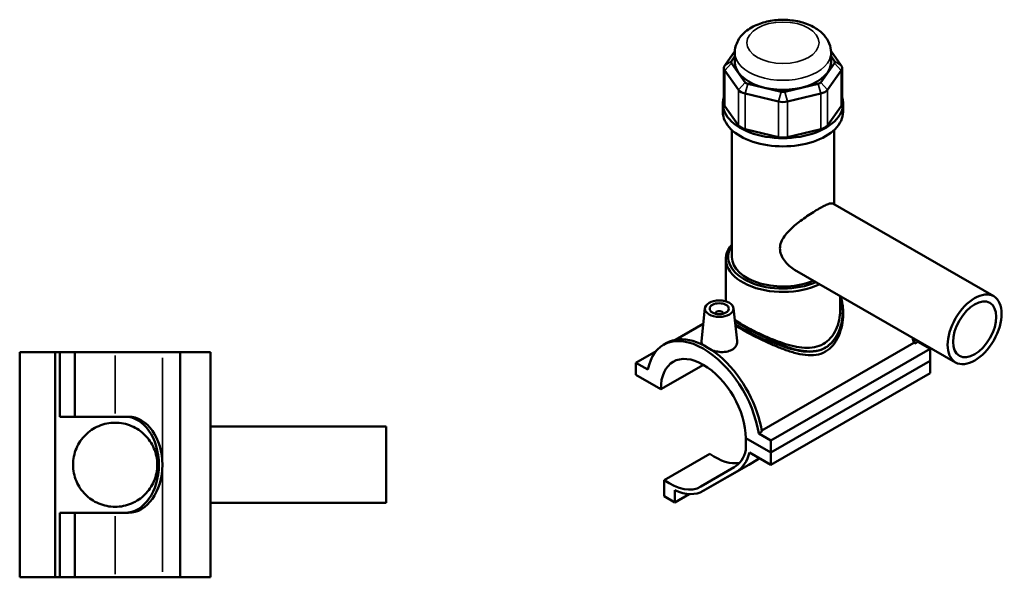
# Model space of a CAD drawing. Header units: millimetres. Extents: x 0 to 898, y -421 to 987.
# Tile 6 of 6: x 319 to 834, y 695 to 987. Entities that reach past the tile are written whole.
import ezdxf

# ---------------------------------------------------------------- set-up
doc = ezdxf.new("R2010")
doc.units = ezdxf.units.MM
doc.layers.add('Visible (ANSI)', color=7, linetype='Continuous', lineweight=50)
doc.layers.add('Visible Narrow (ANSI)', color=7, linetype='Continuous', lineweight=35)

msp = doc.modelspace()

# ---------------------------------------------------------------- linework, layer by layer
at = {"layer": 'Visible (ANSI)'}
for p, q in [((693.141, 970.645), (687.82, 963.246)), ((693.121, 964.948), (693.121, 969.927)), ((748.822, 963.246), (743.5, 970.645)), ((743.521, 964.948), (743.521, 969.927)), ((691.312, 965.503), (693.121, 968.019)), ((743.521, 968.019), (745.33, 965.503)), ((687.34, 961.858), (687.34, 943.242)), ((687.82, 960.469), (695.048, 950.419)), ((698.541, 954.343), (691.312, 964.393)), ((745.33, 964.393), (738.101, 954.343)), ((741.593, 950.419), (748.822, 960.469)), ((749.302, 961.858), (749.302, 943.242)), ((717.357, 949.395), (699.905, 953.557)), ((736.737, 953.557), (719.285, 949.395)), ((698.458, 948.456), (715.91, 944.293)), ((720.732, 944.293), (738.184, 948.456)), ((686.821, 938.901), (686.821, 943.242)), ((695.048, 931.804), (687.82, 941.854)), ((748.822, 941.854), (741.593, 931.804)), ((749.821, 938.901), (749.821, 943.242)), ((691.546, 862.747), (691.546, 929.345)), ((715.91, 925.678), (698.458, 929.841)), ((738.184, 929.841), (720.732, 925.678)), ((745.096, 890.355), (745.096, 929.345)), ((744.39, 890.762), (828.711, 842.205)), ((688.396, 839.513), (688.396, 861.716)), ((724.429, 856.098), (808.749, 807.541)), ((748.246, 834.835), (748.246, 842.383)), ((677.46, 835.945), (675.613, 818.716)), ((692.431, 835.945), (694.267, 818.825)), ((682.946, 833.04), (682.946, 833.226)), ((686.946, 833.04), (686.946, 833.226)), ((749.821, 833.914), (749.821, 832.712)), ((676.591, 827.843), (661.958, 819.416)), ((655.758, 816.791), (657.426, 817.752)), ((707.178, 771.913), (786.787, 817.757)), ((787.377, 817.418), (786.787, 817.757)), ((789.046, 818.379), (787.377, 817.418)), ((789.046, 818.379), (795.396, 814.722)), ((318.531, 812.886), (337.031, 812.886)), ((318.531, 694.886), (318.531, 812.886)), ((337.031, 812.886), (337.031, 694.886)), ((337.031, 812.886), (339.631, 812.886)), ((339.631, 812.886), (339.631, 779.086)), ((339.631, 812.886), (347.456, 812.886)), ((347.456, 812.886), (347.456, 779.086)), ((368.531, 812.886), (347.456, 812.886)), ((368.531, 812.886), (393.262, 812.886)), ((402.631, 812.886), (393.262, 812.886)), ((402.631, 812.886), (402.631, 694.886)), ((402.631, 812.886), (418.531, 812.886)), ((418.531, 812.886), (418.531, 694.886)), ((651.881, 813.516), (641.246, 807.392)), ((795.396, 814.722), (711.957, 766.673)), ((795.396, 814.722), (795.396, 808.325)), ((647.596, 803.736), (641.246, 807.392)), ((641.246, 807.392), (641.246, 800.995)), ((654.328, 793.462), (676.652, 806.318)), ((711.957, 760.275), (795.396, 808.325)), ((711.957, 760.275), (795.396, 808.325)), ((795.396, 808.325), (795.396, 801.927)), ((641.246, 800.995), (654.328, 793.462)), ((711.957, 753.878), (795.396, 801.927)), ((339.631, 779.086), (347.456, 779.086)), ((368.531, 779.086), (347.456, 779.086)), ((368.531, 779.086), (375.443, 779.086)), ((418.531, 773.886), (510.531, 773.886)), ((510.531, 733.886), (510.531, 773.886)), ((707.276, 771.29), (705.607, 770.329)), ((711.957, 766.673), (705.607, 770.329)), ((698.875, 767.809), (711.957, 760.275)), ((711.957, 760.275), (698.875, 767.809)), ((698.875, 767.809), (698.875, 761.655)), ((711.957, 760.275), (711.957, 766.673)), ((656.166, 745.896), (680.067, 759.659)), ((700.714, 760.353), (711.957, 753.878)), ((711.957, 753.878), (711.957, 760.275)), ((676.568, 740.137), (700.468, 753.9)), ((700.502, 753.92), (705.389, 756.756)), ((692.789, 752.557), (675.302, 742.408)), ((676.602, 740.157), (694.089, 750.305)), ((656.166, 745.896), (656.166, 737.356)), ((661.699, 734.17), (661.699, 740.52)), ((661.699, 734.17), (669.264, 738.526)), ((418.531, 733.886), (510.531, 733.886)), ((656.166, 737.356), (661.699, 734.17)), ((347.456, 728.686), (339.631, 728.686)), ((339.631, 728.686), (339.631, 694.886)), ((347.456, 728.686), (368.531, 728.686)), ((347.456, 728.686), (347.456, 694.886)), ((375.443, 728.686), (368.531, 728.686)), ((337.031, 694.886), (318.531, 694.886)), ((339.631, 694.886), (337.031, 694.886)), ((347.456, 694.886), (339.631, 694.886)), ((347.456, 694.886), (368.531, 694.886)), ((393.262, 694.886), (368.531, 694.886)), ((393.262, 694.886), (402.631, 694.886)), ((418.531, 694.886), (402.631, 694.886))]:
    msp.add_line(p, q, dxfattribs=at)
for centre, major_axis, ratio, start_param, end_param in [((693.64, 964.948), (-2.52, 0), 0.5758617, 5.8904862, 6.6758844), ((718.321, 964.948), (-25.2, 0), 0.5758617, 0, 3.1415927), ((743.002, 964.948), (2.52, 0), 0.5758617, 5.8904862, 6.6758844), ((693.64, 961.858), (-6.3, 0), 0.5758617, 5.8904862, 6.6758844), ((743.002, 961.858), (6.3, 0), 0.5758617, 5.8904862, 6.6758844), ((700.869, 954.898), (-2.52, 0), 0.5758617, 0.3926991, 1.1780972), ((735.773, 954.898), (2.52, 0), 0.5758617, 5.1050881, 5.8904862), ((700.869, 951.808), (6.3, 0), 0.5758617, 3.5342917, 4.3196899), ((718.321, 950.735), (-2.52, 0), 0.5758617, 1.1780972, 1.9634954), ((735.773, 951.808), (6.3, 0), 0.5758617, 5.1050881, 5.8904862), ((718.321, 943.242), (-31.5, 0), 0.5758617, 6.1013948, 9.6065685), ((718.321, 947.645), (6.3, 0), 0.5758617, 4.3196899, 5.1050881), ((718.321, 938.901), (-31.5, 0), 0.5758617, 0, 3.1415927), ((693.64, 943.242), (-6.3, 0), 0.5758617, 0, 0.3926991), ((743.002, 943.242), (6.3, 0), 0.5758617, 5.8904862, 6.2831853), ((700.869, 933.192), (-6.3, 0), 0.5758617, 0.3926991, 1.1780972), ((735.773, 933.192), (6.3, 0), 0.5758617, 5.1050881, 5.8904862), ((718.321, 929.029), (-6.3, 0), 0.5758617, 1.1780972, 1.9634954), ((718.321, 861.716), (-29.925, 0), 0.5758617, 5.8202306, 8.5530674), ((718.321, 862.747), (-28.665, 0), 0.5758617, 5.9180233, 8.5048535), ((718.321, 862.747), (-26.775, 0), 0.5758617, 0, 2.2121082), ((684.946, 833.226), (-2, 0), 0.5758617, 2.9729035, 6.4518745), ((676.602, 780.594), (-20.844, 36.196), 0.5780931, 4.1185967, 6.880845), ((678.27, 781.555), (-20.844, 36.196), 0.5780931, 4.1185967, 6.2831853), ((758.371, 827.683), (-20.435, 35.487), 0.5780931, 4.1224377, 4.1970561), ((758.371, 827.683), (20.844, -36.196), 0.5780931, 0.977004, 1.0500802), ((760.04, 828.643), (-20.844, 36.196), 0.5780931, 4.1185967, 4.1338073), ((676.602, 780.594), (-15.72, 27.297), 0.5780931, 3.9305118, 7.0689299), ((373.605, 753.886), (0, 25.2), 0.7071068, 4.712389, 6.2831853), ((375.443, 753.886), (0, 25.2), 0.7071068, 4.712389, 6.2831853), ((683.014, 784.209), (16.156, -28.056), 0.5780931, 5.3705965, 6.0799299), ((676.602, 780.594), (16.156, -28.056), 0.5780931, 0.0019337, 0.5542909), ((676.602, 780.594), (17.454, -30.309), 0.5780931, 0.0019337, 0.5631581), ((373.605, 753.886), (0, -25.2), 0.7071068, 0, 1.5707963), ((375.443, 753.886), (0, -25.2), 0.7071068, 0, 1.5707963), ((683.014, 784.209), (17.454, -30.309), 0.5780931, 0, 0.0019337), ((723.208, 767.018), (21.824, 12.6), 0.0015778, 2.4656156, 2.525202), ((659.114, 770.446), (16.156, -28.056), 0.5780931, 5.3705965, 6.285119), ((659.114, 770.446), (17.454, -30.309), 0.5780931, 5.6044492, 6.285119)]:
    msp.add_ellipse(centre, major_axis=major_axis, ratio=ratio, start_param=start_param, end_param=end_param, dxfattribs=at)
for centre, major_axis, ratio in [((818.73, 824.873), (-9.981, -17.332), 0.5780931), ((818.73, 824.873), (-7.985, -13.865), 0.5780931), ((684.946, 835.678), (-7.5, 0), 0.5758617), ((684.946, 835.678), (-5, 0), 0.5758617)]:
    msp.add_ellipse(centre, major_axis=major_axis, ratio=ratio, dxfattribs=at)
for points, knots in [([(743.521, 969.927), (743.521, 971.569), (743.188, 973.205), (741.938, 976.339), (740.979, 977.808), (738.43, 980.67), (736.744, 981.972), (732.732, 984.298), (730.339, 985.243), (725.257, 986.585), (722.566, 986.974), (717.171, 987.186), (714.47, 987.015), (709.235, 986.117), (706.705, 985.389), (702.013, 983.338), (699.85, 982.013), (696.36, 978.792), (694.963, 976.944), (693.467, 973.269), (693.121, 971.602), (693.121, 969.927)], [0.7853982, 0.7853982, 0.7853982, 0.7853982, 1.0111855, 1.0111855, 1.2593599, 1.2593599, 1.5673924, 1.5673924, 1.9261236, 1.9261236, 2.2882194, 2.2882194, 2.6456725, 2.6456725, 3.0054048, 3.0054048, 3.3691362, 3.3691362, 3.6967719, 3.6967719, 3.9269908, 3.9269908, 3.9269908, 3.9269908]), ([(724.429, 856.098), (724.418, 856.104), (724.408, 856.11), (723.401, 856.693), (722.417, 857.395), (720.593, 859.008), (719.753, 859.919), (718.337, 861.881), (717.76, 862.933), (716.974, 865.095), (716.767, 866.205), (716.767, 868.399), (716.974, 869.492), (717.76, 871.622), (718.337, 872.66), (719.753, 874.666), (720.593, 875.637), (722.417, 877.502), (723.401, 878.397), (725.373, 880.066), (726.434, 880.905), (728.635, 882.554), (729.775, 883.365), (732.037, 884.91), (733.162, 885.645), (735.306, 886.994), (736.324, 887.608), (738.183, 888.678), (739.062, 889.157), (740.646, 889.955), (741.352, 890.273), (742.556, 890.726), (743.058, 890.86), (743.86, 890.942), (744.163, 890.892), (744.39, 890.762)], [4.7598575, 4.7598575, 4.7598575, 4.7598575, 4.7640804, 4.7640804, 5.1665999, 5.1665999, 5.5691194, 5.5691194, 5.9716389, 5.9716389, 6.3741584, 6.3741584, 6.7766779, 6.7766779, 7.1791974, 7.1791974, 7.5817169, 7.5817169, 7.9842364, 7.9842364, 8.3784867, 8.3784867, 8.772737, 8.772737, 9.1669873, 9.1669873, 9.5612376, 9.5612376, 9.9554879, 9.9554879, 10.3497382, 10.3497382, 10.7439885, 10.7439885, 11.1340159, 11.1340159, 11.1340159, 11.1340159]), ([(748.411, 842.288), (748.58, 841.82), (748.734, 841.345), (749.032, 840.307), (749.171, 839.742), (749.469, 838.315), (749.601, 837.445), (749.777, 835.689), (749.821, 834.803), (749.821, 833.914)], [26.56746357, 26.56746357, 26.56746357, 26.56746357, 26.74112857, 26.74112857, 26.94236351, 26.94236351, 27.24421592, 27.24421592, 27.54606833, 27.54606833, 27.54606833, 27.54606833]), ([(748.246, 834.835), (748.246, 833.168), (748.074, 831.426), (747.348, 827.978), (746.794, 826.272), (745.307, 823.092), (744.372, 821.617), (742.161, 819.077), (740.884, 818.015), (739.481, 817.207)], [16.5232837, 16.5232837, 16.5232837, 16.5232837, 17.1183557, 17.1183557, 17.7134278, 17.7134278, 18.3084998, 18.3084998, 18.9035718, 18.9035718, 18.9035718, 18.9035718]), ([(749.821, 832.712), (749.821, 830.873), (749.64, 828.948), (748.881, 825.129), (748.304, 823.234), (746.751, 819.695), (745.776, 818.048), (743.451, 815.225), (742.1, 814.051), (740.595, 813.184)], [17.6296147, 17.6296147, 17.6296147, 17.6296147, 18.2681567, 18.2681567, 18.9066986, 18.9066986, 19.5452405, 19.5452405, 20.1837824, 20.1837824, 20.1837824, 20.1837824]), ([(739.481, 817.207), (738.079, 816.4), (736.519, 815.828), (733.182, 815.173), (731.404, 815.086), (727.739, 815.299), (725.848, 815.597), (722.058, 816.444), (720.16, 816.994), (716.509, 818.202), (714.62, 818.905), (710.826, 820.444), (708.921, 821.28), (705.228, 822.996), (703.437, 823.878), (700.094, 825.608), (698.543, 826.455), (695.779, 828.047), (694.503, 828.828), (693.292, 829.632), (693.192, 829.699), (693.094, 829.765)], [0, 0, 0, 0, 0.595072, 0.595072, 1.190144, 1.190144, 1.785216, 1.785216, 2.380288, 2.380288, 2.9666893, 2.9666893, 3.5530905, 3.5530905, 4.1394917, 4.1394917, 4.7258929, 4.7258929, 5.3122942, 5.3122942, 5.3656291, 5.3656291, 5.3656291, 5.3656291]), ([(740.595, 813.184), (739.09, 812.317), (737.431, 811.758), (733.907, 811.214), (732.041, 811.224), (728.199, 811.657), (726.22, 812.079), (722.249, 813.174), (720.256, 813.847), (716.433, 815.28), (714.46, 816.091), (710.484, 817.838), (708.481, 818.774), (704.591, 820.673), (702.699, 821.64), (699.161, 823.516), (697.515, 824.425), (695.115, 825.808), (694.23, 826.333), (693.408, 826.838)], [0, 0, 0, 0, 0.6385419, 0.6385419, 1.2770838, 1.2770838, 1.9156258, 1.9156258, 2.5541677, 2.5541677, 3.1771122, 3.1771122, 3.8000566, 3.8000566, 4.4230011, 4.4230011, 5.0459456, 5.0459456, 5.4415216, 5.4415216, 5.4415216, 5.4415216]), ([(676.285, 816.77), (675.836, 817.329), (675.61, 817.907), (675.599, 818.537), (675.603, 818.626), (675.613, 818.716)], [4.60625564, 4.60625564, 4.60625564, 4.60625564, 4.94679411, 4.94679411, 5.00239248, 5.00239248, 5.00239248, 5.00239248]), ([(694.266, 818.825), (694.281, 818.691), (694.289, 818.558), (694.3, 817.64), (694.077, 816.798), (693.138, 815.297), (692.422, 814.64), (691.588, 814.16)], [7.71479753, 7.71479753, 7.71479753, 7.71479753, 7.77404405, 7.77404405, 8.12789695, 8.12789695, 8.48174984, 8.48174984, 8.48174984, 8.48174984]), ([(691.588, 814.16), (690.754, 813.68), (689.697, 813.316), (687.388, 812.947), (686.136, 812.938), (683.796, 813.173), (682.55, 813.43), (681.327, 813.814), (681.253, 813.838), (681.18, 813.862)], [2.8272499, 2.8272499, 2.8272499, 2.8272499, 3.1811028, 3.1811028, 3.5349557, 3.5349557, 3.8879153, 3.8879153, 3.9107599, 3.9107599, 3.9107599, 3.9107599]), ([(346.481, 753.886), (346.481, 755.346), (346.628, 756.824), (347.215, 759.715), (347.654, 761.128), (348.788, 763.813), (349.485, 765.087), (351.082, 767.44), (351.981, 768.519), (353.884, 770.422), (354.955, 771.319), (357.309, 772.919), (358.591, 773.623), (361.296, 774.766), (362.721, 775.208), (365.619, 775.792), (367.091, 775.936), (369.971, 775.936), (371.444, 775.792), (374.341, 775.208), (375.766, 774.766), (378.471, 773.623), (379.753, 772.919), (382.107, 771.319), (383.179, 770.422), (385.081, 768.519), (385.981, 767.44), (387.577, 765.087), (388.274, 763.813), (389.409, 761.128), (389.848, 759.715), (390.434, 756.824), (390.581, 755.346), (390.581, 752.425), (390.434, 750.947), (389.848, 748.057), (389.409, 746.643), (388.274, 743.958), (387.577, 742.684), (385.981, 740.331), (385.081, 739.252), (383.179, 737.35), (382.107, 736.452), (379.753, 734.852), (378.471, 734.148), (375.766, 733.005), (374.341, 732.564), (371.444, 731.979), (369.971, 731.836), (367.091, 731.836), (365.619, 731.979), (362.721, 732.564), (361.296, 733.005), (358.591, 734.148), (357.309, 734.852), (354.955, 736.452), (353.884, 737.35), (351.981, 739.252), (351.082, 740.331), (349.485, 742.684), (348.788, 743.958), (347.654, 746.643), (347.215, 748.057), (346.628, 750.947), (346.481, 752.425), (346.481, 753.886)], [0, 0, 0, 0, 0.4381928, 0.4381928, 0.8763857, 0.8763857, 1.3145785, 1.3145785, 1.7527714, 1.7527714, 2.1847101, 2.1847101, 2.6166487, 2.6166487, 3.0485874, 3.0485874, 3.4805261, 3.4805261, 3.9124648, 3.9124648, 4.3444035, 4.3444035, 4.7763422, 4.7763422, 5.2082809, 5.2082809, 5.6464738, 5.6464738, 6.0846666, 6.0846666, 6.5228594, 6.5228594, 6.9610523, 6.9610523, 7.3992451, 7.3992451, 7.837438, 7.837438, 8.2756308, 8.2756308, 8.7138236, 8.7138236, 9.1457623, 9.1457623, 9.577701, 9.577701, 10.0096397, 10.0096397, 10.4415784, 10.4415784, 10.8735171, 10.8735171, 11.3054558, 11.3054558, 11.7373945, 11.7373945, 12.1693332, 12.1693332, 12.607526, 12.607526, 13.0457189, 13.0457189, 13.4839117, 13.4839117, 13.9221045, 13.9221045, 13.9221045, 13.9221045])]:
    msp.add_open_spline(points, degree=3, knots=knots, dxfattribs=at)
at = {"layer": 'Visible Narrow (ANSI)'}
for p, q in [((691.312, 965.503), (687.82, 963.246)), ((745.33, 965.503), (748.822, 963.246)), ((691.312, 964.393), (687.82, 960.469)), ((687.82, 941.854), (687.82, 960.469)), ((745.33, 964.393), (748.822, 960.469)), ((748.822, 960.469), (748.822, 941.854)), ((698.541, 954.343), (695.048, 950.419)), ((738.101, 954.343), (741.593, 950.419)), ((695.048, 950.419), (695.048, 931.804)), ((699.905, 953.557), (698.458, 948.456)), ((717.357, 949.395), (715.91, 944.293)), ((719.285, 949.395), (720.732, 944.293)), ((736.737, 953.557), (738.184, 948.456)), ((741.593, 931.804), (741.593, 950.419)), ((698.458, 929.841), (698.458, 948.456)), ((715.91, 944.293), (715.91, 925.678)), ((720.732, 925.678), (720.732, 944.293)), ((738.184, 948.456), (738.184, 929.841)), ((368.531, 811.196), (368.531, 780.776)), ((393.262, 809.936), (393.262, 756.836)), ((676.602, 740.157), (700.502, 753.92)), ((694.089, 750.305), (706.125, 757.236)), ((393.262, 750.936), (393.262, 697.836)), ((368.531, 726.996), (368.531, 696.576))]:
    msp.add_line(p, q, dxfattribs=at)
msp.add_ellipse((718.321, 975.078), major_axis=(-18.9, 0), ratio=0.5758617, dxfattribs=at)
for centre, major_axis, ratio, start_param, end_param in [((718.321, 969.927), (-25.2, 0), 0.5758617, 0, 3.1415927), ((740.149, 815.281), (-0.314, 0.546), 0.5780931, 3.9289245, 4.6729685)]:
    msp.add_ellipse(centre, major_axis=major_axis, ratio=ratio, start_param=start_param, end_param=end_param, dxfattribs=at)
for points, knots in [([(748.246, 841.679), (749.009, 839.341), (749.393, 836.841), (749.463, 830.744), (748.806, 827.103), (746.211, 820.935), (744.415, 818.331), (741.557, 816.114), (741.028, 815.758), (740.477, 815.441)], [26.6661089, 26.6661089, 26.6661089, 26.6661089, 27.5350797, 27.5350797, 28.7643849, 28.7643849, 29.8387519, 29.8387519, 30.069531, 30.069531, 30.069531, 30.069531]), ([(740.595, 815.024), (741.157, 815.348), (741.698, 815.71), (744.617, 817.96), (746.46, 820.582), (749.127, 826.75), (749.821, 830.365), (749.821, 833.914)], [-30.069531, -30.069531, -30.069531, -30.069531, -29.8387519, -29.8387519, -28.7643849, -28.7643849, -27.5460683, -27.5460683, -27.5460683, -27.5460683]), ([(740.477, 815.441), (739.021, 814.602), (737.416, 814.043), (733.594, 813.37), (731.334, 813.406), (726.143, 814.089), (723.178, 814.875), (716.506, 817.108), (712.766, 818.672), (706.137, 821.735), (703.22, 823.197), (697.737, 826.121), (695.217, 827.57), (693.192, 828.851)], [10.023177, 10.023177, 10.023177, 10.023177, 10.6334492, 10.6334492, 11.407809, 11.407809, 12.3730122, 12.3730122, 13.552712, 13.552712, 14.5153885, 14.5153885, 15.5319372, 15.5319372, 15.5319372, 15.5319372]), ([(693.313, 827.731), (695.237, 826.529), (697.561, 825.204), (702.821, 822.424), (705.764, 820.974), (712.463, 817.95), (716.247, 816.418), (723.007, 814.252), (726.014, 813.499), (731.285, 812.878), (733.583, 812.87), (737.474, 813.59), (739.109, 814.169), (740.595, 815.024)], [-15.4373707, -15.4373707, -15.4373707, -15.4373707, -14.5153885, -14.5153885, -13.552712, -13.552712, -12.3730122, -12.3730122, -11.407809, -11.407809, -10.6334492, -10.6334492, -10.023177, -10.023177, -10.023177, -10.023177])]:
    msp.add_open_spline(points, degree=3, knots=knots, dxfattribs=at)

doc.saveas('drawing.dxf')
